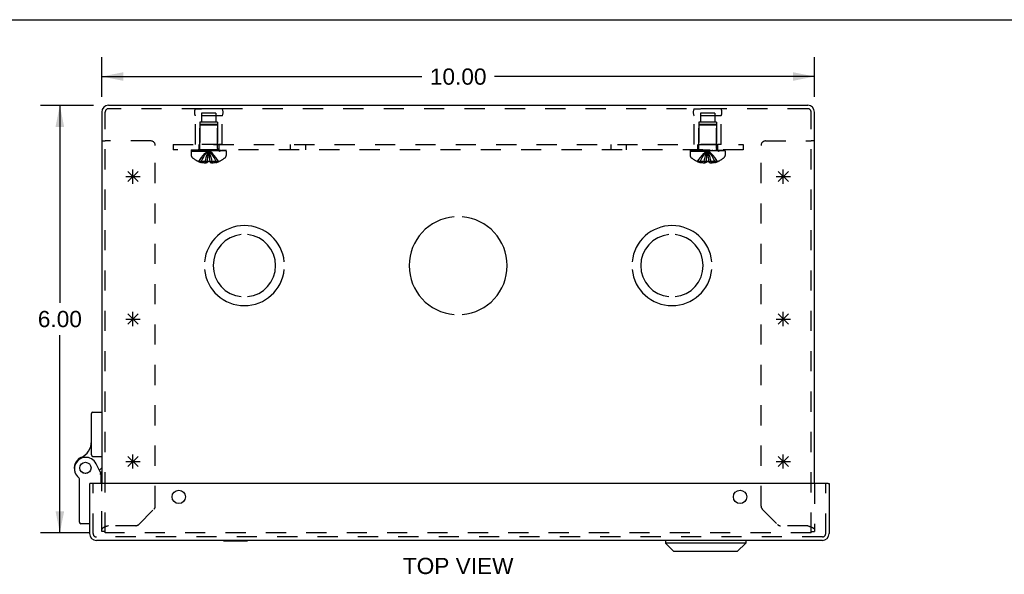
# Model space of a CAD drawing. Header units: inches. Extents: x 0 to 51.5, y 0 to 33.3.
# Tile 12 of 15: x 11.6 to 25.4, y 25.5 to 33.3. Entities that reach past the tile are written whole.
import ezdxf

# ---------------------------------------------------------------- set-up
doc = ezdxf.new("R2010")
doc.units = ezdxf.units.IN
doc.header["$LTSCALE"] = 2.833333
doc.header["$MEASUREMENT"] = 0
doc.linetypes.add('HIDDEN', pattern=[0.2, 0.1, -0.1])
doc.layers.get('0').update_dxf_attribs({"linetype": 'CONTINUOUS'})
for name, color, linetype in [('DEFAULT_2', 8, 'HIDDEN'), ('DIMENSIONS', 7, 'CONTINUOUS'), ('DOOR_ASSEMBLY', 7, 'CONTINUOUS'), ('OPEN', 7, 'CONTINUOUS'), ('SPOTWELDS', 7, 'CONTINUOUS'), ('SUBPANEL', 7, 'CONTINUOUS')]:
    doc.layers.add(name, color=color, linetype=linetype)
doc.styles.get("Standard").update_dxf_attribs({"font": 'arial.ttf'})
doc.dimstyles.new('DIMSTYLE_1', dxfattribs={"dimtxt": 0.227273, "dimasz": 0.30303, "dimexe": 0.09, "dimexo": 0.07, "dimgap": 0.0375, "dimtad": 0, "dimtih": 1, "dimtoh": 1, "dimzin": 4, "dimdsep": 46, "dimtxsty": 'Standard', "dimblk": '_FILLED', "dimblk1": '_FILLED', "dimblk2": '_FILLED', "dimcen": 0.09, "dimadec": 3, "dimazin": 1, "dimtfac": 1, "dimtdec": 3, "dimtofl": 0, "dimtmove": 0, "dimatfit": 3, "dimldrblk": '_FILLED', "dimfxl": 0, "dimtolj": 1, "dimtzin": 4, "dimarcsym": 0})

# ---------------------------------------------------------------- blocks, each defined once
blk = doc.blocks.new('_FILLED')
at = {"color": 0, "linetype": 'ByBlock'}
blk.add_solid([(0, 0), (-1, 0.2), (-1, -0.2)], dxfattribs=at)
blk = doc.blocks.new('*D1')
at = {"layer": 'DIMENSIONS', "color": 2, "linetype": 'Continuous'}
for p, q in [((12.781, 32.249), (12.781, 32.808)), ((22.781, 32.249), (22.781, 32.808)), ((12.781, 32.535), (17.27, 32.535)), ((22.781, 32.535), (18.291, 32.535))]:
    blk.add_line(p, q, dxfattribs=at)
at = {"layer": 'DIMENSIONS', "color": 2, "linetype": 'Continuous', "xscale": 0.303030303, "yscale": 0.303030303, "zscale": 0.303030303, "rotation": 180}
blk.add_blockref('_FILLED', (12.781, 32.535), dxfattribs=at)
at = {"layer": 'DIMENSIONS', "color": 2, "linetype": 'Continuous', "xscale": 0.303030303, "yscale": 0.303030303, "zscale": 0.303030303}
blk.add_blockref('_FILLED', (22.781, 32.535), dxfattribs=at)
at = {"layer": 'DIMENSIONS', "color": 2, "linetype": 'Continuous', "insert": (17.781, 32.648), "char_height": 0.2273, "width": 0.79419, "attachment_point": 2, "line_spacing_factor": 0.9}
blk.add_mtext('10.00', dxfattribs=at)
blk = doc.blocks.new('*D2')
at = {"layer": 'DIMENSIONS', "color": 2, "linetype": 'Continuous'}
for p, q in [((12.663, 32.131), (11.919, 32.131)), ((12.192, 32.131), (12.192, 29.359)), ((12.192, 26.131), (12.192, 28.904)), ((12.616, 26.131), (11.919, 26.131))]:
    blk.add_line(p, q, dxfattribs=at)
at = {"layer": 'DIMENSIONS', "color": 2, "linetype": 'Continuous', "xscale": 0.303030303, "yscale": 0.303030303, "zscale": 0.303030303}
for p, rotation in [((12.192, 32.131), 90), ((12.192, 26.131), 270)]:
    blk.add_blockref('_FILLED', p, dxfattribs=dict(at, rotation=rotation))
at = {"layer": 'DIMENSIONS', "color": 2, "linetype": 'Continuous', "insert": (12.192, 29.245), "char_height": 0.2273, "width": 0.61761, "attachment_point": 2, "line_spacing_factor": 0.9}
blk.add_mtext('6.00', dxfattribs=at)

msp = doc.modelspace()

# ---------------------------------------------------------------- linework, layer by layer
at = {"color": 7, "linetype": 'Continuous'}
for p, q in [((0, 33.333), (51.515, 33.333)), ((12.781, 31.631), (12.829, 31.631)), ((22.781, 31.631), (22.733, 31.631))]:
    msp.add_line(p, q, dxfattribs=at)
at = {"color": 3, "linetype": 'Continuous'}
for p, q in [((22.686, 32.131), (12.875, 32.131)), ((12.781, 32.037), (12.781, 26.822)), ((22.781, 26.822), (22.781, 32.037))]:
    msp.add_line(p, q, dxfattribs=at)
for centre, start, end in [((12.875, 32.037), 90, 180), ((22.686, 32.037), 0, 90)]:
    msp.add_arc(centre, 0.0948, start, end, dxfattribs=at)
at = {"layer": 'DEFAULT_2', "color": 8, "linetype": 'HIDDEN'}
for p, q in [((22.686, 32.083), (12.875, 32.083)), ((14.093, 32.083), (14.181, 32.083)), ((14.469, 32.083), (14.093, 32.083)), ((14.469, 32.083), (14.381, 32.083)), ((21.093, 32.083), (21.181, 32.083)), ((21.469, 32.083), (21.093, 32.083)), ((21.469, 32.083), (21.381, 32.083)), ((12.829, 26.131), (12.829, 32.037)), ((14.093, 31.583), (14.093, 31.983)), ((14.469, 31.983), (14.093, 31.983)), ((14.179, 32.02), (14.179, 31.895)), ((14.382, 32.02), (14.179, 32.02)), ((14.382, 32.02), (14.382, 31.895)), ((14.469, 31.583), (14.469, 31.983)), ((21.469, 31.983), (21.093, 31.983)), ((21.093, 31.583), (21.093, 31.983)), ((21.382, 32.02), (21.179, 32.02)), ((21.179, 32.02), (21.179, 31.895)), ((21.382, 32.02), (21.382, 31.895)), ((21.469, 31.583), (21.469, 31.983)), ((22.733, 26.131), (22.733, 32.037)), ((14.156, 31.895), (14.156, 31.583)), ((14.406, 31.895), (14.156, 31.895)), ((14.167, 31.863), (14.157, 31.853)), ((14.157, 31.526), (14.157, 31.853)), ((14.405, 31.853), (14.157, 31.853)), ((14.395, 31.863), (14.167, 31.863)), ((14.395, 31.863), (14.405, 31.853)), ((14.405, 31.526), (14.405, 31.853)), ((14.406, 31.895), (14.406, 31.583)), ((21.406, 31.895), (21.156, 31.895)), ((21.156, 31.895), (21.156, 31.583)), ((21.167, 31.863), (21.157, 31.853)), ((21.405, 31.853), (21.157, 31.853)), ((21.157, 31.526), (21.157, 31.853)), ((21.395, 31.863), (21.167, 31.863)), ((21.395, 31.863), (21.405, 31.853)), ((21.405, 31.526), (21.405, 31.853)), ((21.406, 31.895), (21.406, 31.583)), ((13.469, 31.631), (12.829, 31.631)), ((13.531, 26.505), (13.531, 31.569)), ((14.035, 31.508), (14.035, 31.493)), ((14.035, 31.508), (14.526, 31.508)), ((14.043, 31.493), (14.043, 31.508)), ((14.06, 31.508), (14.06, 31.493)), ((14.082, 31.508), (14.082, 31.493)), ((14.087, 31.493), (14.087, 31.508)), ((14.469, 31.583), (14.093, 31.583)), ((14.093, 31.508), (14.093, 31.493)), ((14.113, 31.508), (14.113, 31.493)), ((14.122, 31.508), (14.122, 31.493)), ((14.14, 31.508), (14.14, 31.493)), ((14.164, 31.493), (14.164, 31.508)), ((14.175, 31.508), (14.175, 31.493)), ((14.21, 31.508), (14.21, 31.493)), ((14.214, 31.508), (14.214, 31.493)), ((14.284, 31.478), (14.281, 31.503)), ((14.284, 31.479), (14.281, 31.503)), ((14.347, 31.508), (14.347, 31.493)), ((14.351, 31.493), (14.351, 31.508)), ((14.386, 31.508), (14.386, 31.493)), ((14.397, 31.508), (14.397, 31.493)), ((14.421, 31.508), (14.421, 31.493)), ((14.439, 31.493), (14.439, 31.508)), ((14.448, 31.508), (14.448, 31.493)), ((14.468, 31.508), (14.468, 31.493)), ((14.474, 31.508), (14.474, 31.493)), ((14.479, 31.508), (14.479, 31.493)), ((14.501, 31.493), (14.501, 31.508)), ((14.518, 31.508), (14.518, 31.493)), ((14.526, 31.493), (14.526, 31.508)), ((21.035, 31.508), (21.526, 31.508)), ((21.035, 31.508), (21.035, 31.493)), ((21.043, 31.493), (21.043, 31.508)), ((21.06, 31.508), (21.06, 31.493)), ((21.082, 31.508), (21.082, 31.493)), ((21.087, 31.493), (21.087, 31.508)), ((21.469, 31.583), (21.093, 31.583)), ((21.093, 31.508), (21.093, 31.493)), ((21.113, 31.508), (21.113, 31.493)), ((21.122, 31.508), (21.122, 31.493)), ((21.14, 31.508), (21.14, 31.493)), ((21.164, 31.493), (21.164, 31.508)), ((21.175, 31.508), (21.175, 31.493)), ((21.21, 31.508), (21.21, 31.493)), ((21.214, 31.508), (21.214, 31.493)), ((21.284, 31.478), (21.281, 31.503)), ((21.284, 31.479), (21.281, 31.503)), ((21.347, 31.508), (21.347, 31.493)), ((21.351, 31.493), (21.351, 31.508)), ((21.386, 31.508), (21.386, 31.493)), ((21.397, 31.508), (21.397, 31.493)), ((21.421, 31.508), (21.421, 31.493)), ((21.439, 31.493), (21.439, 31.508)), ((21.448, 31.508), (21.448, 31.493)), ((21.468, 31.508), (21.468, 31.493)), ((21.474, 31.508), (21.474, 31.493)), ((21.479, 31.508), (21.479, 31.493)), ((21.501, 31.493), (21.501, 31.508)), ((21.518, 31.508), (21.518, 31.493)), ((21.526, 31.493), (21.526, 31.508)), ((22.031, 26.505), (22.031, 31.569)), ((22.093, 31.631), (22.733, 31.631)), ((14.526, 31.493), (14.035, 31.493)), ((14.035, 31.488), (14.035, 31.427)), ((14.035, 31.488), (14.527, 31.488)), ((14.263, 31.342), (14.265, 31.371)), ((14.265, 31.371), (14.268, 31.4)), ((14.527, 31.488), (14.527, 31.427)), ((21.526, 31.493), (21.035, 31.493)), ((21.035, 31.488), (21.527, 31.488)), ((21.035, 31.488), (21.035, 31.427)), ((21.263, 31.342), (21.265, 31.371)), ((21.265, 31.371), (21.268, 31.4)), ((21.527, 31.488), (21.527, 31.427)), ((14.14, 31.343), (14.14, 31.342)), ((14.14, 31.343), (14.141, 31.342)), ((14.263, 31.342), (14.141, 31.342)), ((14.176, 31.342), (14.176, 31.329)), ((14.231, 31.342), (14.231, 31.32)), ((14.263, 31.342), (14.263, 31.343)), ((14.263, 31.342), (14.263, 31.329)), ((14.299, 31.343), (14.299, 31.342)), ((14.299, 31.342), (14.299, 31.329)), ((14.42, 31.342), (14.299, 31.342)), ((14.33, 31.342), (14.33, 31.32)), ((14.385, 31.342), (14.385, 31.329)), ((14.421, 31.343), (14.42, 31.342)), ((14.421, 31.343), (14.421, 31.342)), ((21.14, 31.343), (21.14, 31.342)), ((21.141, 31.342), (21.14, 31.343)), ((21.263, 31.342), (21.141, 31.342)), ((21.176, 31.342), (21.176, 31.329)), ((21.231, 31.342), (21.231, 31.32)), ((21.263, 31.342), (21.263, 31.343)), ((21.263, 31.342), (21.263, 31.329)), ((21.275, 31.342), (21.281, 31.342)), ((21.299, 31.343), (21.299, 31.342)), ((21.42, 31.342), (21.299, 31.342)), ((21.299, 31.342), (21.299, 31.329)), ((21.33, 31.342), (21.33, 31.32)), ((21.385, 31.342), (21.385, 31.329)), ((21.421, 31.343), (21.42, 31.342)), ((21.421, 31.343), (21.421, 31.342)), ((12.781, 26.149), (12.781, 26.822)), ((22.781, 26.822), (22.781, 26.149)), ((13.298, 26.247), (13.513, 26.462)), ((22.048, 26.462), (22.263, 26.247)), ((12.829, 26.149), (12.781, 26.149)), ((22.733, 26.131), (12.829, 26.131)), ((12.836, 26.216), (12.834, 26.215)), ((12.838, 26.217), (12.836, 26.216)), ((12.84, 26.217), (12.838, 26.217)), ((12.844, 26.219), (12.84, 26.217)), ((12.848, 26.22), (12.844, 26.219)), ((12.851, 26.222), (12.848, 26.22)), ((12.855, 26.223), (12.851, 26.222)), ((12.861, 26.225), (12.855, 26.223)), ((12.869, 26.228), (12.861, 26.225)), ((12.875, 26.23), (12.869, 26.228)), ((13.256, 26.23), (12.875, 26.23)), ((22.686, 26.23), (22.305, 26.23)), ((22.686, 26.23), (22.694, 26.227)), ((22.694, 26.227), (22.7, 26.225)), ((22.7, 26.225), (22.704, 26.224)), ((22.704, 26.224), (22.708, 26.222)), ((22.708, 26.222), (22.712, 26.221)), ((22.712, 26.221), (22.715, 26.22)), ((22.733, 26.149), (22.781, 26.149)), ((22.775, 26.19), (22.776, 26.19))]:
    msp.add_line(p, q, dxfattribs=at)
for points in [[(14.14, 31.343), (14.16, 31.371), (14.181, 31.4), (14.204, 31.427), (14.228, 31.453), (14.253, 31.479), (14.281, 31.503)], [(14.176, 31.342), (14.191, 31.371), (14.206, 31.399), (14.223, 31.427), (14.241, 31.453), (14.26, 31.478), (14.281, 31.503)], [(14.231, 31.342), (14.238, 31.371), (14.245, 31.399), (14.253, 31.427), (14.262, 31.453), (14.271, 31.478), (14.281, 31.503)], [(14.268, 31.399), (14.271, 31.427), (14.274, 31.453), (14.277, 31.479), (14.281, 31.503)], [(14.271, 31.427), (14.274, 31.453), (14.277, 31.478), (14.281, 31.503)], [(14.33, 31.342), (14.323, 31.371), (14.316, 31.399), (14.308, 31.427), (14.299, 31.453), (14.29, 31.478), (14.281, 31.503)], [(14.385, 31.342), (14.37, 31.371), (14.355, 31.399), (14.338, 31.427), (14.32, 31.453), (14.301, 31.478), (14.281, 31.503)], [(14.421, 31.343), (14.401, 31.371), (14.38, 31.4), (14.357, 31.427), (14.333, 31.453), (14.308, 31.479), (14.281, 31.503)], [(21.14, 31.343), (21.16, 31.371), (21.181, 31.4), (21.204, 31.427), (21.228, 31.453), (21.253, 31.479), (21.281, 31.503)], [(21.176, 31.342), (21.191, 31.371), (21.206, 31.399), (21.223, 31.427), (21.241, 31.453), (21.26, 31.478), (21.281, 31.503)], [(21.231, 31.342), (21.238, 31.371), (21.245, 31.399), (21.253, 31.427), (21.262, 31.453), (21.271, 31.478), (21.281, 31.503)], [(21.268, 31.399), (21.271, 31.427), (21.274, 31.453), (21.277, 31.479), (21.281, 31.503)], [(21.271, 31.427), (21.274, 31.453), (21.277, 31.478), (21.281, 31.503)], [(21.33, 31.342), (21.323, 31.371), (21.316, 31.399), (21.308, 31.427), (21.299, 31.453), (21.29, 31.478), (21.281, 31.503)], [(21.421, 31.343), (21.401, 31.371), (21.38, 31.4), (21.357, 31.427), (21.333, 31.453), (21.308, 31.479), (21.281, 31.503)], [(21.385, 31.342), (21.37, 31.371), (21.355, 31.399), (21.338, 31.427), (21.32, 31.453), (21.301, 31.478), (21.281, 31.503)], [(14.299, 31.342), (14.296, 31.371), (14.293, 31.399), (14.29, 31.427), (14.287, 31.453), (14.284, 31.479)], [(14.299, 31.343), (14.296, 31.371), (14.293, 31.4), (14.29, 31.427), (14.287, 31.453)], [(21.299, 31.342), (21.296, 31.371), (21.293, 31.399), (21.29, 31.427), (21.287, 31.453), (21.284, 31.479)], [(21.299, 31.343), (21.296, 31.371), (21.293, 31.4), (21.29, 31.427), (21.287, 31.453)], [(14.231, 31.32), (14.226, 31.321), (14.221, 31.321), (14.215, 31.322), (14.21, 31.322), (14.205, 31.323), (14.199, 31.324), (14.194, 31.325), (14.188, 31.326), (14.182, 31.328), (14.176, 31.329)], [(14.263, 31.329), (14.258, 31.328), (14.254, 31.326), (14.25, 31.325), (14.247, 31.323), (14.243, 31.322), (14.239, 31.321), (14.235, 31.321), (14.231, 31.32)], [(14.299, 31.343), (14.293, 31.342), (14.287, 31.342), (14.281, 31.342), (14.275, 31.342), (14.269, 31.342), (14.263, 31.343)], [(14.299, 31.329), (14.303, 31.328), (14.307, 31.326)], [(14.33, 31.32), (14.326, 31.321), (14.322, 31.321), (14.318, 31.322), (14.315, 31.323), (14.311, 31.325), (14.307, 31.326)], [(14.385, 31.329), (14.379, 31.328), (14.373, 31.326), (14.367, 31.325), (14.362, 31.324), (14.356, 31.323), (14.351, 31.322), (14.346, 31.322), (14.34, 31.321), (14.335, 31.321), (14.33, 31.32)], [(21.231, 31.32), (21.226, 31.321), (21.221, 31.321), (21.215, 31.322), (21.21, 31.322), (21.205, 31.323), (21.199, 31.324), (21.194, 31.325), (21.188, 31.326), (21.182, 31.328), (21.176, 31.329)], [(21.263, 31.329), (21.258, 31.328), (21.254, 31.326), (21.25, 31.325), (21.247, 31.323), (21.243, 31.322), (21.239, 31.321), (21.235, 31.321), (21.231, 31.32)], [(21.275, 31.342), (21.269, 31.342), (21.263, 31.343)], [(21.299, 31.343), (21.293, 31.342), (21.287, 31.342), (21.281, 31.342)], [(21.33, 31.32), (21.326, 31.321), (21.322, 31.321), (21.318, 31.322), (21.315, 31.323), (21.311, 31.325), (21.307, 31.326), (21.303, 31.328), (21.299, 31.329)], [(21.385, 31.329), (21.379, 31.328), (21.373, 31.326), (21.367, 31.325), (21.362, 31.324), (21.356, 31.323), (21.351, 31.322), (21.346, 31.322), (21.34, 31.321), (21.335, 31.321), (21.33, 31.32)], [(12.831, 26.214), (12.829, 26.213), (12.827, 26.213), (12.826, 26.212), (12.824, 26.211), (12.822, 26.211), (12.821, 26.21), (12.819, 26.209), (12.817, 26.209), (12.816, 26.208), (12.814, 26.207), (12.813, 26.207), (12.811, 26.206), (12.81, 26.205), (12.808, 26.205), (12.807, 26.204), (12.806, 26.203), (12.804, 26.203), (12.803, 26.202), (12.802, 26.201), (12.8, 26.2), (12.799, 26.2), (12.798, 26.199), (12.797, 26.198), (12.796, 26.198), (12.795, 26.197), (12.794, 26.196), (12.793, 26.196), (12.792, 26.195), (12.791, 26.194), (12.79, 26.194), (12.789, 26.193), (12.788, 26.192), (12.787, 26.192), (12.787, 26.191), (12.786, 26.19), (12.785, 26.19), (12.785, 26.189), (12.784, 26.188), (12.784, 26.188), (12.783, 26.187), (12.783, 26.186), (12.782, 26.185), (12.782, 26.185), (12.782, 26.184), (12.781, 26.183), (12.781, 26.183), (12.781, 26.182), (12.781, 26.181), (12.781, 26.181), (12.781, 26.18), (12.781, 26.179)], [(12.834, 26.215), (12.833, 26.215), (12.831, 26.214)], [(22.715, 26.22), (22.719, 26.218), (22.721, 26.217), (22.723, 26.217), (22.725, 26.216), (22.727, 26.215), (22.728, 26.215), (22.73, 26.214), (22.732, 26.213), (22.734, 26.213)], [(22.734, 26.213), (22.735, 26.212), (22.737, 26.211), (22.739, 26.211), (22.74, 26.21), (22.742, 26.209), (22.744, 26.209), (22.745, 26.208), (22.747, 26.207), (22.748, 26.207), (22.75, 26.206), (22.751, 26.205), (22.753, 26.205), (22.754, 26.204), (22.756, 26.203), (22.757, 26.203), (22.758, 26.202), (22.759, 26.201), (22.761, 26.2), (22.762, 26.2), (22.763, 26.199), (22.764, 26.198), (22.765, 26.198), (22.766, 26.197), (22.768, 26.196), (22.768, 26.196), (22.769, 26.195), (22.77, 26.194), (22.771, 26.194), (22.772, 26.193), (22.773, 26.192), (22.774, 26.192), (22.774, 26.191), (22.775, 26.19)], [(22.776, 26.19), (22.776, 26.189), (22.777, 26.188), (22.777, 26.188), (22.778, 26.187), (22.778, 26.186), (22.779, 26.185), (22.779, 26.185), (22.779, 26.184), (22.78, 26.183), (22.78, 26.183)], [(22.78, 26.183), (22.78, 26.182), (22.78, 26.181), (22.78, 26.181), (22.781, 26.18), (22.781, 26.179)]]:
    msp.add_lwpolyline(points, dxfattribs=at)
for centre, radius, start, end in [((12.875, 32.037), 0.0468, 90, 180), ((14.179, 32.033), 0.1, 150.0508, 209.9492), ((14.382, 32.033), 0.1, 330.0508, 29.9492), ((21.179, 32.033), 0.1, 150.0508, 209.9492), ((21.382, 32.033), 0.1, 330.0508, 29.9492), ((22.686, 32.037), 0.0468, 0, 90), ((13.469, 31.569), 0.062, 0, 90), ((14.119, 31.526), 0.0372, 332.4601, 360), ((14.442, 31.526), 0.0372, 180, 207.5399), ((21.119, 31.526), 0.0372, 332.4601, 360), ((21.442, 31.526), 0.0372, 180, 207.5399), ((22.093, 31.569), 0.062, 90, 180), ((14.07, 31.427), 0.035, 180, 229.0666), ((14.281, 31.67), 0.357, 229.0666, 246.8273), ((14.119, 31.526), 0.0372, 270, 300.0497), ((14.281, 31.67), 0.357, 293.1727, 310.9334), ((14.442, 31.526), 0.0372, 239.9503, 270), ((14.492, 31.427), 0.035, 310.9334, 360), ((21.07, 31.427), 0.035, 180, 229.0666), ((21.281, 31.67), 0.357, 229.0666, 246.8273), ((21.119, 31.526), 0.0372, 270, 300.0497), ((21.281, 31.67), 0.357, 293.1727, 310.9334), ((21.442, 31.526), 0.0372, 239.9503, 270), ((21.492, 31.427), 0.035, 310.9334, 360), ((14.281, 31.67), 0.357, 246.9983, 252.9593), ((14.281, 31.67), 0.357, 287.0407, 293.0017), ((21.281, 31.67), 0.357, 246.9983, 252.9593), ((21.281, 31.67), 0.357, 287.0407, 293.0017), ((13.471, 26.505), 0.06, 315, 360), ((22.091, 26.505), 0.06, 180, 225), ((13.256, 26.29), 0.06, 270, 315), ((22.305, 26.29), 0.06, 225, 270)]:
    msp.add_arc(centre, radius, start, end, dxfattribs=at)
at = {"layer": 'DOOR_ASSEMBLY', "color": 7, "linetype": 'Continuous'}
for p, q in [((12.636, 27.224), (12.636, 27.805)), ((12.656, 27.825), (12.781, 27.825)), ((12.656, 27.204), (12.781, 27.204)), ((12.771, 26.958), (12.701, 27.1)), ((12.781, 27.042), (12.746, 27.009)), ((12.757, 26.987), (12.781, 26.987)), ((12.771, 26.822), (12.771, 26.958)), ((12.466, 26.278), (12.466, 26.888)), ((12.626, 26.822), (12.611, 26.822)), ((22.971, 26.822), (22.986, 26.822)), ((12.611, 26.258), (12.486, 26.258)), ((14.49, 26.02), (14.49, 26.024)), ((14.49, 26.02), (14.827, 26.02)), ((14.827, 26.02), (14.827, 26.024)), ((20.69, 26.024), (20.69, 25.986)), ((21.815, 25.986), (20.69, 25.986)), ((20.808, 25.868), (20.69, 25.986)), ((21.697, 25.868), (21.815, 25.986)), ((21.815, 26.024), (21.815, 25.986)), ((21.697, 25.868), (20.808, 25.868))]:
    msp.add_line(p, q, dxfattribs=at)
at = {"layer": 'DOOR_ASSEMBLY', "color": 3, "linetype": 'Continuous'}
for p, q in [((12.611, 26.119), (12.611, 26.822)), ((22.971, 26.822), (12.626, 26.822)), ((22.986, 26.822), (22.986, 26.119)), ((22.891, 26.024), (12.705, 26.024))]:
    msp.add_line(p, q, dxfattribs=at)
at = {"layer": 'DOOR_ASSEMBLY', "color": 8, "linetype": 'HIDDEN'}
for p, q in [((12.659, 26.119), (12.659, 26.822)), ((22.938, 26.119), (22.938, 26.822)), ((22.891, 26.072), (12.705, 26.072))]:
    msp.add_line(p, q, dxfattribs=at)
at = {"layer": 'DOOR_ASSEMBLY', "color": 7, "linetype": 'Continuous'}
for points in [[(12.757, 26.955), (12.754, 26.954), (12.751, 26.954)], [(12.771, 26.958), (12.77, 26.958), (12.757, 26.955)]]:
    msp.add_lwpolyline(points, dxfattribs=at)
for radius in [0.079, 0.078]:
    msp.add_circle((12.551, 27.042), radius, dxfattribs=at)
at = {"layer": 'DOOR_ASSEMBLY', "color": 3, "linetype": 'Continuous'}
for centre in [(13.861, 26.635), (21.736, 26.635)]:
    msp.add_circle(centre, 0.0938, dxfattribs=at)
at = {"layer": 'DOOR_ASSEMBLY', "color": 7, "linetype": 'Continuous'}
for centre, radius, start, end in [((12.656, 27.805), 0.02, 90, 180), ((12.386, 27.415), 0.25, 293.8265, 360), ((12.656, 27.224), 0.02, 180, 270), ((12.551, 27.042), 0.158, 113.8265, 201.112), ((12.557, 27.03), 0.16, 26.148, 231.7894), ((12.446, 26.888), 0.02, 0, 51.7894), ((12.486, 26.278), 0.02, 180, 270)]:
    msp.add_arc(centre, radius, start, end, dxfattribs=at)
at = {"layer": 'DOOR_ASSEMBLY', "color": 3, "linetype": 'Continuous'}
for centre, start, end in [((12.705, 26.119), 180, 270), ((22.891, 26.119), 270, 360)]:
    msp.add_arc(centre, 0.0948, start, end, dxfattribs=at)
at = {"layer": 'DOOR_ASSEMBLY', "color": 8, "linetype": 'HIDDEN'}
for centre, start, end in [((12.705, 26.119), 180, 270), ((22.891, 26.119), 270, 360)]:
    msp.add_arc(centre, 0.0468, start, end, dxfattribs=at)
at = {"layer": 'OPEN', "color": 40, "linetype": 'Continuous'}
for centre, radius, start, end in [((17.781, 29.881), 0.688, 94.5886, 265.4114), ((17.781, 29.881), 0.688, 274.5886, 85.4114), ((14.781, 29.881), 0.562, 5.6112, 174.3888), ((20.781, 29.881), 0.562, 5.6112, 174.3888), ((14.781, 29.881), 0.438, 95.9037, 264.0963), ((14.781, 29.881), 0.438, 275.9037, 84.0963), ((20.781, 29.881), 0.438, 95.9037, 264.0963), ((20.781, 29.881), 0.438, 275.9037, 84.0963), ((14.781, 29.881), 0.562, 185.6112, 354.3888), ((20.781, 29.881), 0.562, 185.6112, 354.3888)]:
    msp.add_arc(centre, radius, start, end, dxfattribs=at)
at = {"layer": 'SPOTWELDS', "color": 40, "linetype": 'Continuous'}
for p, q in [((13.218, 31.031), (13.218, 31.231)), ((22.343, 31.031), (22.343, 31.231)), ((13.118, 31.131), (13.318, 31.131)), ((13.147, 31.061), (13.289, 31.202)), ((13.289, 31.061), (13.147, 31.202)), ((22.243, 31.131), (22.443, 31.131)), ((22.272, 31.061), (22.414, 31.202)), ((22.414, 31.061), (22.272, 31.202)), ((13.147, 29.061), (13.289, 29.202)), ((13.289, 29.061), (13.147, 29.202)), ((13.218, 29.031), (13.218, 29.231)), ((22.272, 29.061), (22.414, 29.202)), ((22.414, 29.061), (22.272, 29.202)), ((22.343, 29.031), (22.343, 29.231)), ((13.118, 29.131), (13.318, 29.131)), ((22.243, 29.131), (22.443, 29.131)), ((13.218, 27.031), (13.218, 27.231)), ((22.343, 27.031), (22.343, 27.231)), ((13.118, 27.131), (13.318, 27.131)), ((13.289, 27.061), (13.147, 27.202)), ((13.147, 27.061), (13.289, 27.202)), ((22.243, 27.131), (22.443, 27.131)), ((22.414, 27.061), (22.272, 27.202)), ((22.272, 27.061), (22.414, 27.202))]:
    msp.add_line(p, q, dxfattribs=at)
at = {"layer": 'SUBPANEL', "color": 8, "linetype": 'HIDDEN'}
for p, q in [((13.781, 31.583), (13.781, 31.508)), ((13.781, 31.583), (21.781, 31.583)), ((21.781, 31.508), (13.781, 31.508)), ((14.14, 31.583), (14.14, 31.508)), ((14.421, 31.583), (14.421, 31.508)), ((15.422, 31.583), (15.422, 31.508)), ((15.64, 31.583), (15.64, 31.508)), ((19.922, 31.583), (19.922, 31.508)), ((20.14, 31.583), (20.14, 31.508)), ((21.14, 31.583), (21.14, 31.508)), ((21.421, 31.583), (21.421, 31.508)), ((21.781, 31.583), (21.781, 31.508))]:
    msp.add_line(p, q, dxfattribs=at)

# ---------------------------------------------------------------- texts
at = {"layer": 'DIMENSIONS', "color": 2, "linetype": 'Continuous', "insert": (17.781, 25.779), "char_height": 0.2273, "width": 1.54867, "attachment_point": 2, "line_spacing_factor": 0.9}
msp.add_mtext('TOP VIEW', dxfattribs=at)

# ---------------------------------------------------------------- dimensions: what is measured, and where the dimension line sits
at = {"layer": 'DIMENSIONS', "color": 2, "linetype": 'Continuous'}
for base, p1, p2, angle, picture, middle in [((12.781, 32.535), (22.781, 32.179), (12.781, 32.179), 180, '*D1', (17.79, 32.534)), ((12.192, 26.131), (12.733, 32.131), (12.686, 26.131), 270, '*D2', (12.19, 29.13))]:
    dim = msp.add_linear_dim(base=base, p1=p1, p2=p2, angle=angle, dimstyle='DIMSTYLE_1', dxfattribs=at)
    dim.commit()
    dim.dimension.update_dxf_attribs({"geometry": picture, "text_midpoint": middle, "dimtype": 160})

doc.saveas('drawing.dxf')
